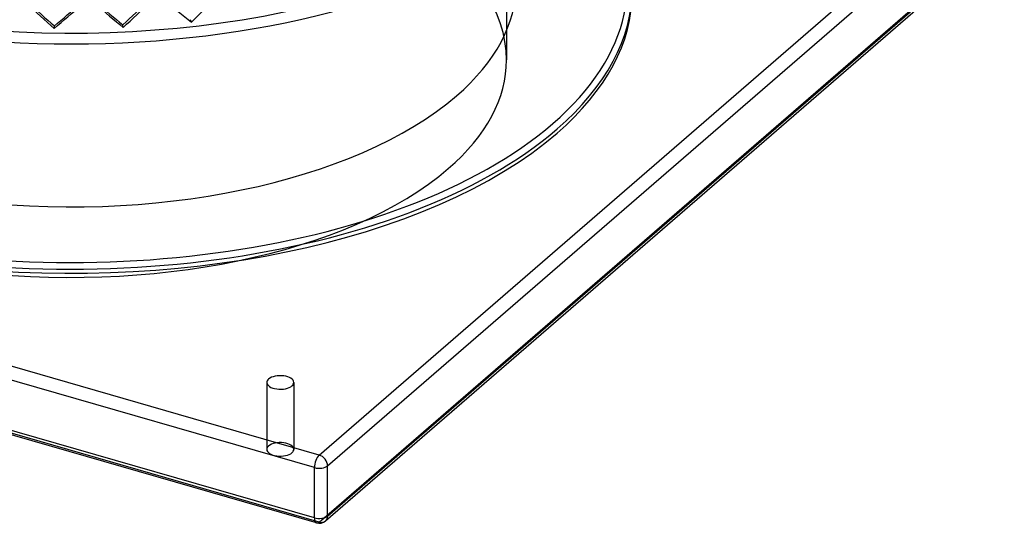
# Model space of a CAD drawing. Header units: millimetres. Extents: x -483 to 483, y -417 to 361.
# Tile 7 of 12: x -27 to 482, y -417 to -157. Entities that reach past the tile are written whole.
import ezdxf

# ---------------------------------------------------------------- set-up
doc = ezdxf.new("R2010")
doc.units = ezdxf.units.MM
doc.layers.add('HIDDEN', color=7, linetype='Continuous')
doc.layers.add('THICK', color=7, linetype='Continuous')

msp = doc.modelspace()

# ---------------------------------------------------------------- linework, layer by layer
at = {"layer": 'HIDDEN'}
for p, q in [((225, -19.92), (225, -177.54)), ((128.11, -416.59), (478.11, -113.48)), ((128.11, -416.59), (-478.11, -241.59)), ((100.98, -344.38), (100.98, -379.02)), ((114.98, -344.38), (114.98, -379.02))]:
    msp.add_line(p, q, dxfattribs=at)
for centre, major_axis, ratio, start_param, end_param in [((0, -19.92), (-287.5, 0), 0.5, -0.000001, 2.617994), ((0, -177.54), (225, 0), 0.5, -0.000001, 2.617994), ((0, -177.54), (225, 0), 0.5, 3.141591, 5.759587), ((0, -177.54), (225, 0), 0.5, -0.523599, -0.000001), ((107.98, -379.02), (7, 0), 0.5, -0.000094, 2.617994), ((107.98, -379.02), (7, 0), 0.5, 2.617994, 3.141499), ((107.98, -379.02), (7, 0), 0.5, 3.141499, 5.759587), ((107.98, -379.02), (7, 0), 0.5, -0.523599, -0.000094), ((128.11, -412.26), (-1.39, -4.8), 0.433013, 0.000007, 0.588003), ((128.11, -412.26), (-3.27, 3.78), 0.75, 2.284521, 3.141672)]:
    msp.add_ellipse(centre, major_axis=major_axis, ratio=ratio, start_param=start_param, end_param=end_param, dxfattribs=at)
at = {"layer": 'THICK'}
for p, q in [((128.11, -381.95), (478.11, -78.84)), ((132.44, -387.53), (482.44, -84.42)), ((132.44, -413.51), (482.44, -110.4)), ((131.38, -416.04), (481.38, -112.93)), ((62.04, -157.94), (61.51, -156.72)), ((-8.93, -161.23), (-8.85, -159.98)), ((26.76, -160.68), (26.53, -159.43)), ((128.11, -381.95), (-478.11, -206.95)), ((125.61, -388.44), (-480.61, -213.44)), ((125.61, -414.42), (-480.61, -239.42)), ((126.72, -417.06), (-479.5, -242.06)), ((125.61, -414.42), (125.61, -388.44)), ((132.44, -413.51), (132.44, -387.53))]:
    msp.add_line(p, q, dxfattribs=at)
msp.add_arc((128.11, -412.26), 5, 253.8981, 310.8968, dxfattribs=at)
for centre, major_axis, ratio, start_param, end_param in [((0, 82.27), (447.5, 0), 0.5, -3.141592, -0.523599), ((0, -138.56), (287.5, 0), 0.5, -0.523599, 0.310007), ((0, -24.25), (-290, 0), 0.5, 0.609834, 2.531759), ((0, -138.56), (230, 0), 0.5, 3.141591, 5.759587), ((0, -138.56), (230, 0), 0.5, -0.523599, -0.000001), ((0, -140.73), (290, 0), 0.5, -0.523599, 0), ((0, -142.89), (-290, 0), 0.5, -0.000001, 2.617994), ((0, -16.3), (273.89, 286.87), 0.304699, -1.787322, -1.740208), ((0, -16.3), (276.27, 289.37), 0.304699, -1.787322, -1.738501), ((0, -16.3), (286.34, -256.69), 0.178986, -1.244918, -1.196096), ((0, -16.3), (269.88, 301.04), 0.352566, -1.729897, -1.681075), ((0, -142.89), (-290, 0), 0.5, 2.617994, 3.141591), ((0, -16.3), (278.92, -283.25), 0.280285, -1.373116, -1.324294), ((0, -16.3), (276.52, -280.81), 0.280285, -1.371154, -1.324294), ((0, -16.3), (281.23, 276.93), 0.255525, -1.848098, -1.799277), ((0, -16.3), (278.81, 274.55), 0.255525, -1.848098, -1.8015), ((0, -16.3), (283.23, -270.41), 0.230402, -1.310692, -1.261871), ((0, -16.3), (280.79, -268.08), 0.230402, -1.308199, -1.261871), ((0, -140.73), (290, 0), 0.5, -2.094395, -0.523599), ((0, -138.56), (287.5, 0), 0.5, -2.094395, -0.523599), ((107.98, -344.38), (-7, 0), 0.5, 3.141499, 5.759587), ((107.98, -344.38), (-7, 0), 0.5, -0.523599, -0.000094), ((107.98, -344.38), (-7, 0), 0.5, -0.000094, 2.617994), ((107.98, -344.38), (-7, 0), 0.5, 2.617994, 3.141499), ((128.11, -386.28), (-1.39, -4.8), 0.433013, -2.55359, -0.982794), ((128.11, -386.28), (-3.27, 3.78), 0.75, -2.427868, -0.857072), ((128.11, -386.28), (-5, 0), 0.5, 1.047198, 2.617994), ((128.11, -412.26), (-5, 0), 0.5, 1.047198, 2.617994), ((128.11, -412.26), (-1.39, -4.8), 0.433013, -0.982794, 0.000007), ((128.11, -412.26), (-3.27, 3.78), 0.75, -3.141514, -2.427868)]:
    msp.add_ellipse(centre, major_axis=major_axis, ratio=ratio, start_param=start_param, end_param=end_param, dxfattribs=at)

doc.saveas('drawing.dxf')
